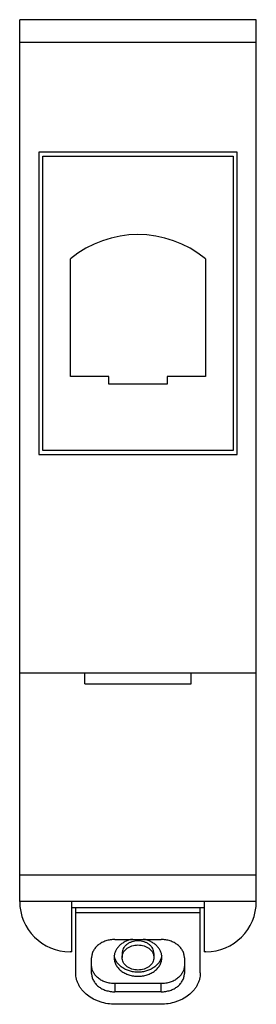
# Model space of a CAD drawing. Header units: millimetres. Extents: x 21.8 to 39.7, y 6.4 to 80.7.
import ezdxf

# ---------------------------------------------------------------- set-up
doc = ezdxf.new("R2010")
doc.units = ezdxf.units.MM
doc.header["$LTSCALE"] = 5.649991
doc.layers.get('0').update_dxf_attribs({"linetype": 'CONTINUOUS'})

msp = doc.modelspace()

# ---------------------------------------------------------------- linework, layer by layer
at = {"color": 7, "linetype": 'Continuous'}
for p, q in [((21.824, 14.182), (21.824, 80.682)), ((39.674, 80.682), (21.824, 80.682)), ((39.674, 14.182), (39.674, 80.682)), ((39.674, 78.971), (21.824, 78.971)), ((23.274, 70.682), (23.274, 47.882)), ((38.224, 70.682), (23.274, 70.682)), ((38.224, 47.882), (38.224, 70.682)), ((23.574, 48.182), (23.574, 70.382)), ((23.574, 70.382), (37.924, 70.382)), ((37.924, 70.382), (37.924, 48.182)), ((25.646, 53.782), (25.646, 62.636)), ((35.845, 62.636), (35.845, 53.782)), ((28.545, 53.782), (25.646, 53.782)), ((28.545, 53.182), (28.545, 53.782)), ((32.945, 53.782), (32.945, 53.182)), ((35.845, 53.782), (32.945, 53.782)), ((32.945, 53.182), (28.545, 53.182)), ((23.274, 47.882), (38.224, 47.882)), ((37.924, 48.182), (23.574, 48.182)), ((39.674, 31.382), (21.824, 31.382)), ((26.749, 30.582), (26.749, 31.382)), ((34.749, 30.582), (34.749, 31.382)), ((26.749, 30.582), (34.749, 30.582)), ((21.824, 16.182), (39.674, 16.182)), ((39.674, 14.182), (21.824, 14.182)), ((25.749, 10.382), (25.749, 14.182)), ((35.749, 14.182), (35.749, 10.382)), ((25.749, 13.73), (35.749, 13.73)), ((26.049, 8.782), (26.049, 13.73)), ((35.449, 8.782), (35.449, 13.73)), ((35.449, 13.311), (26.049, 13.311)), ((28.999, 11.304), (32.499, 11.304)), ((25.749, 10.382), (25.624, 10.382)), ((27.249, 8.743), (27.249, 9.925)), ((29.549, 10.257), (29.549, 9.95)), ((31.949, 10.257), (31.949, 9.95)), ((34.249, 9.925), (34.249, 8.743)), ((35.874, 10.382), (35.749, 10.382)), ((32.499, 7.98), (28.999, 7.98)), ((28.999, 7.98), (28.999, 7.364)), ((32.499, 7.364), (32.499, 7.98)), ((32.499, 7.364), (28.999, 7.364)), ((32.449, 6.418), (29.049, 6.418))]:
    msp.add_line(p, q, dxfattribs=at)
for centre, radius, start, end in [((30.745, 56.472), 8, 50.39478, 129.60522), ((25.624, 14.182), 3.8, 180, 270), ((35.874, 14.182), 3.8, 270, 360)]:
    msp.add_arc(centre, radius, start, end, dxfattribs=at)
for points, knots in [([(28.999, 11.304), (28.885, 11.304), (28.658, 11.286), (28.382, 11.221), (28.174, 11.143), (27.98, 11.052), (27.759, 10.91), (27.539, 10.701), (27.374, 10.461), (27.272, 10.199), (27.249, 10.015), (27.249, 9.925)], [0, 0, 0, 0, 0.139067, 0.276143, 0.343423, 0.409582, 0.537832, 0.660356, 0.777341, 0.889904, 1, 1, 1, 1]), ([(30.33, 11.329), (30.234, 11.311), (30.045, 11.262), (29.779, 11.152), (29.54, 11.009), (29.333, 10.836), (29.166, 10.638), (29.042, 10.42), (28.966, 10.188), (28.949, 10.029), (28.949, 9.95)], [0, 0, 0, 0, 0.139451, 0.275577, 0.407392, 0.534308, 0.656254, 0.773714, 0.887792, 1, 1, 1, 1]), ([(31.949, 10.257), (31.949, 10.319), (31.933, 10.445), (31.863, 10.625), (31.75, 10.79), (31.599, 10.933), (31.416, 11.051), (31.208, 11.138), (30.983, 11.191), (30.749, 11.209), (30.515, 11.191), (30.29, 11.138), (30.082, 11.051), (29.899, 10.933), (29.748, 10.79), (29.635, 10.625), (29.565, 10.445), (29.549, 10.319), (29.549, 10.257)], [0, 0, 0, 0, 0.055049, 0.111345, 0.169842, 0.231111, 0.295241, 0.36191, 0.430456, 0.499998, 0.569539, 0.638084, 0.704752, 0.768884, 0.830154, 0.888652, 0.94495, 1, 1, 1, 1]), ([(32.549, 9.95), (32.549, 10.029), (32.532, 10.189), (32.456, 10.42), (32.332, 10.638), (32.165, 10.836), (31.958, 11.009), (31.718, 11.152), (31.452, 11.262), (31.264, 11.311), (31.167, 11.329)], [0, 0, 0, 0, 0.1122, 0.22627, 0.343727, 0.465673, 0.592593, 0.724413, 0.860545, 1, 1, 1, 1]), ([(34.249, 9.925), (34.249, 10.015), (34.226, 10.199), (34.124, 10.461), (33.959, 10.701), (33.739, 10.91), (33.519, 11.052), (33.324, 11.143), (33.116, 11.221), (32.84, 11.286), (32.613, 11.304), (32.499, 11.304)], [0, 0, 0, 0, 0.110096, 0.222659, 0.339644, 0.462168, 0.590418, 0.656577, 0.723857, 0.860933, 1, 1, 1, 1]), ([(29.549, 9.95), (29.549, 10.012), (29.565, 10.137), (29.635, 10.317), (29.748, 10.482), (29.899, 10.625), (30.082, 10.743), (30.29, 10.83), (30.515, 10.883), (30.749, 10.901), (30.983, 10.883), (31.208, 10.83), (31.416, 10.743), (31.599, 10.625), (31.75, 10.482), (31.863, 10.317), (31.933, 10.137), (31.949, 10.012), (31.949, 9.95)], [0, 0, 0, 0, 0.055049, 0.111345, 0.169842, 0.231111, 0.295241, 0.36191, 0.430456, 0.499998, 0.569539, 0.638084, 0.704752, 0.768884, 0.830154, 0.888652, 0.94495, 1, 1, 1, 1]), ([(28.949, 9.95), (28.949, 9.857), (28.973, 9.668), (29.078, 9.398), (29.247, 9.151), (29.474, 8.936), (29.748, 8.76), (30.06, 8.629), (30.398, 8.549), (30.749, 8.522), (31.1, 8.549), (31.438, 8.629), (31.75, 8.76), (32.024, 8.936), (32.251, 9.151), (32.42, 9.398), (32.525, 9.668), (32.549, 9.857), (32.549, 9.95)], [0, 0, 0, 0, 0.055054, 0.111342, 0.169842, 0.231111, 0.295244, 0.361913, 0.430459, 0.5, 0.56954, 0.638086, 0.704754, 0.768886, 0.830155, 0.888656, 0.944945, 1, 1, 1, 1]), ([(32.538, 10.101), (32.532, 10.058), (32.515, 9.972), (32.474, 9.846), (32.42, 9.724), (32.327, 9.565), (32.177, 9.381), (31.951, 9.191), (31.687, 9.038), (31.442, 8.944), (31.236, 8.89), (31.022, 8.851), (30.749, 8.831), (30.476, 8.851), (30.262, 8.89), (30.056, 8.944), (29.812, 9.038), (29.547, 9.191), (29.322, 9.381), (29.171, 9.565), (29.079, 9.724), (29.024, 9.846), (28.983, 9.972), (28.966, 10.058), (28.96, 10.101)], [0, 0, 0, 0, 0.027427, 0.055137, 0.083249, 0.111868, 0.170831, 0.232423, 0.296606, 0.36302, 0.396906, 0.431106, 0.499999, 0.568892, 0.603092, 0.636978, 0.703391, 0.767574, 0.829166, 0.88813, 0.916749, 0.944862, 0.972573, 1, 1, 1, 1]), ([(31.949, 9.95), (31.949, 9.888), (31.933, 9.762), (31.863, 9.582), (31.75, 9.417), (31.599, 9.274), (31.416, 9.156), (31.208, 9.069), (30.983, 9.016), (30.749, 8.998), (30.515, 9.016), (30.29, 9.069), (30.082, 9.156), (29.899, 9.274), (29.748, 9.417), (29.635, 9.582), (29.565, 9.762), (29.549, 9.888), (29.549, 9.95)], [0, 0, 0, 0, 0.055049, 0.111345, 0.169842, 0.231111, 0.295241, 0.36191, 0.430456, 0.499998, 0.569539, 0.638084, 0.704752, 0.768884, 0.830154, 0.888652, 0.94495, 1, 1, 1, 1]), ([(28.999, 7.98), (28.885, 7.98), (28.658, 7.997), (28.382, 8.063), (28.174, 8.14), (27.98, 8.232), (27.759, 8.373), (27.539, 8.582), (27.374, 8.823), (27.272, 9.085), (27.249, 9.268), (27.249, 9.359)], [0, 0, 0, 0, 0.139067, 0.276143, 0.343423, 0.409582, 0.537832, 0.660356, 0.777341, 0.889904, 1, 1, 1, 1]), ([(34.249, 9.359), (34.249, 9.268), (34.226, 9.085), (34.124, 8.823), (33.959, 8.582), (33.739, 8.373), (33.519, 8.232), (33.324, 8.14), (33.116, 8.063), (32.84, 7.997), (32.613, 7.98), (32.499, 7.98)], [0, 0, 0, 0, 0.110096, 0.222659, 0.339644, 0.462168, 0.590418, 0.656577, 0.723857, 0.860933, 1, 1, 1, 1]), ([(29.049, 6.418), (28.853, 6.418), (28.464, 6.448), (27.992, 6.561), (27.635, 6.693), (27.301, 6.85), (26.924, 7.092), (26.605, 7.395), (26.401, 7.664), (26.274, 7.874), (26.174, 8.093), (26.102, 8.319), (26.059, 8.55), (26.049, 8.705), (26.049, 8.782)], [0, 0, 0, 0, 0.138989, 0.275979, 0.343225, 0.409343, 0.537517, 0.659969, 0.719158, 0.777064, 0.833852, 0.889755, 0.945056, 1, 1, 1, 1]), ([(27.249, 8.743), (27.249, 8.652), (27.272, 8.469), (27.374, 8.207), (27.539, 7.967), (27.759, 7.757), (27.98, 7.616), (28.174, 7.524), (28.382, 7.447), (28.658, 7.381), (28.885, 7.364), (28.999, 7.364)], [0, 0, 0, 0, 0.110096, 0.222659, 0.339644, 0.462168, 0.590418, 0.656577, 0.723857, 0.860933, 1, 1, 1, 1]), ([(35.449, 8.782), (35.449, 8.705), (35.439, 8.55), (35.396, 8.319), (35.324, 8.093), (35.224, 7.874), (35.098, 7.664), (34.893, 7.395), (34.574, 7.092), (34.197, 6.85), (33.863, 6.693), (33.506, 6.561), (33.034, 6.448), (32.645, 6.418), (32.449, 6.418)], [0, 0, 0, 0, 0.054944, 0.110245, 0.166148, 0.222936, 0.280842, 0.340031, 0.462483, 0.590657, 0.656775, 0.724021, 0.861011, 1, 1, 1, 1]), ([(32.499, 7.364), (32.613, 7.364), (32.84, 7.381), (33.116, 7.447), (33.324, 7.524), (33.519, 7.616), (33.739, 7.757), (33.959, 7.967), (34.124, 8.207), (34.226, 8.469), (34.249, 8.652), (34.249, 8.743)], [0, 0, 0, 0, 0.139067, 0.276143, 0.343423, 0.409582, 0.537832, 0.660356, 0.777341, 0.889904, 1, 1, 1, 1])]:
    msp.add_open_spline(points, degree=3, knots=knots, dxfattribs=at)

doc.saveas('drawing.dxf')
